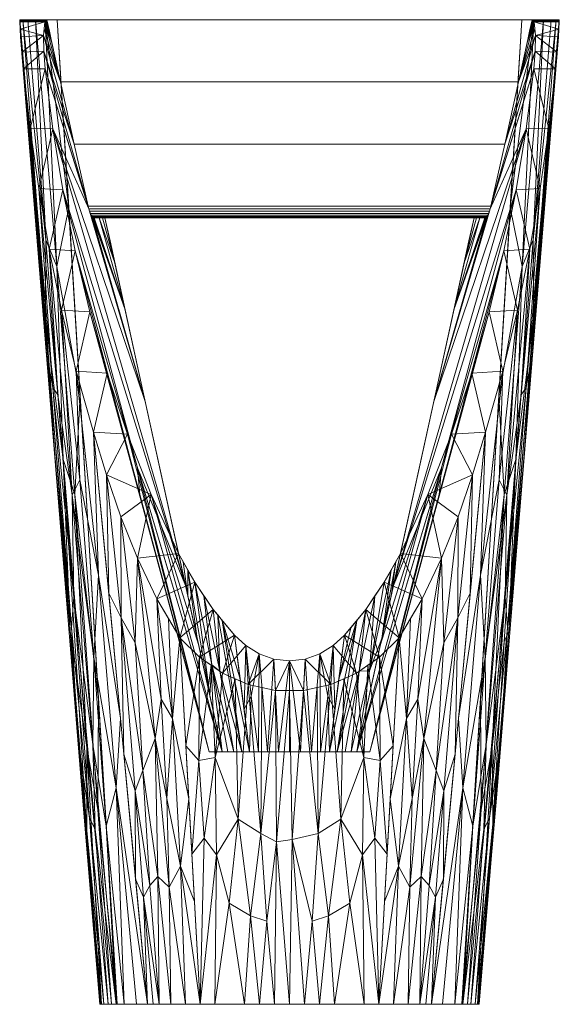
# Model space of a CAD drawing. Header units: millimetres. Extents: x -233 to 233, y -300 to 550.
import ezdxf

# ---------------------------------------------------------------- set-up
doc = ezdxf.new("R2010")
doc.units = ezdxf.units.MM
doc.layers.add('M-520-M_DRAINAGE_FW', color=2, linetype='Continuous', lineweight=30)

# ---------------------------------------------------------------- blocks, each defined once
blk = doc.blocks.new('AmericanStandard_Urinal_Concept__CCAS6507-3100410C0_ - CCAS6507-3100410C0-3501-3D View 1')
at = {"layer": 'M-520-M_DRAINAGE_FW', "lineweight": 9}
mesh = blk.add_polyface(dxfattribs=at)
corners = [(-148.94, -850), (-162.42, -850, 40.51), (-163.98, -850, 83.18), (-232.37, -14.82, 157.04), (-232.86, -8.07, 150.19), (-233.13, -1.89, 142.81), (-233.15, -0.86, 141.11), (-233.11, -0.22, 139.22), (-233.02, 0, 137.24), (-230.51, 0, 109.02), (-225.98, 0, 81.03), (-219.47, 0, 53.43), (-211.01, 0, 26.39), (-200.64, 0), (-205.8, -339.24, 128.35), (-219.09, -177.03, 142.69), (-180.91, -324.42), (-195.44, -379.71, 52.83), (-210.83, -258.14, 96.67), (-200.93, -213.08, 35.03), (-190.54, -525.58, 111.87), (-189.46, -527.85, 76.41), (-164.92, -587.21), (-153.9, -850, 14.92), (-175.02, -628.28, 33.88), (-185.39, -409.95, 24.27), (-210.6, -189.98, 66.28), (-190.77, -162.21), (-163.2, -850, 61.85), (-177.26, -687.79, 97.53), (-175.24, -702.25, 59.18), (-179.86, -660.77, 80.48), (-183.3, -571.81, 54.25), (-165.51, -681.9, 14.8)]
mesh.append_faces([[corners[k] for k in face] for face in [(27, 12, 13)]], dxfattribs={"vtx0": -1})
mesh.append_faces([[corners[k] for k in face] for face in [(8, 15, 7), (9, 18, 8), (6, 15, 5), (11, 26, 10), (7, 15, 6), (12, 19, 11), (15, 18, 14), (5, 15, 4), (22, 25, 16), (20, 31, 29), (0, 33, 22)]], dxfattribs={"vtx0": -1, "vtx1": -1})
mesh.append_faces([[corners[k] for k in face] for face in [(8, 18, 15), (23, 24, 33), (21, 31, 20), (33, 25, 22), (24, 1, 30), (12, 27, 19), (17, 21, 18), (16, 25, 19), (17, 26, 19), (21, 14, 18), (11, 19, 26), (21, 30, 31), (32, 24, 30), (17, 19, 25), (24, 17, 25), (17, 18, 26), (9, 26, 18), (30, 21, 32), (28, 31, 30), (21, 17, 32), (17, 24, 32), (25, 33, 24)]], dxfattribs={"vtx0": -1, "vtx1": -1, "vtx2": -1})
mesh.append_faces([[corners[k] for k in face] for face in [(21, 20, 14), (24, 23, 1), (26, 9, 10), (30, 1, 28)]], dxfattribs={"vtx0": -1, "vtx2": -1})
mesh.append_faces([[corners[k] for k in face] for face in [(3, 4, 15)]], dxfattribs={"vtx1": -1})
mesh.append_faces([[corners[k] for k in face] for face in [(0, 23, 33), (27, 16, 19), (2, 29, 31), (28, 2, 31)]], dxfattribs={"vtx1": -1, "vtx2": -1})
mesh = blk.add_polyface(dxfattribs=at)
corners = [(-233.02, 0, 137.24), (-233.11, -0.22, 139.22), (-233.15, -0.86, 141.11), (-233.13, -1.89, 142.81), (-211.46, -1.89, 142.81), (-211.19, -0.85, 141.09), (-210.77, -0.21, 139.2), (-210.24, 0, 137.24), (233.13, -1.89, 142.81), (233.15, -0.86, 141.11), (233.11, -0.22, 139.22), (233.02, 0, 137.24), (210.24, 0, 137.24), (210.77, -0.21, 139.2), (211.19, -0.85, 141.09), (211.46, -1.89, 142.81)]
mesh.append_faces([[corners[k] for k in face] for face in [(6, 1, 5)]], dxfattribs={"vtx0": -1, "vtx1": -1})
mesh.append_faces([[corners[k] for k in face] for face in [(5, 1, 2), (10, 13, 14)]], dxfattribs={"vtx0": -1, "vtx2": -1})
mesh.append_faces([[corners[k] for k in face] for face in [(8, 9, 15), (12, 13, 11)]], dxfattribs={"vtx1": -1})
mesh.append_faces([[corners[k] for k in face] for face in [(4, 5, 2), (0, 1, 6), (14, 15, 9), (9, 10, 14), (10, 11, 13)]], dxfattribs={"vtx1": -1, "vtx2": -1})
mesh.append_faces([[corners[k] for k in face] for face in [(2, 3, 4), (6, 7, 0)]], dxfattribs={"vtx2": -1})
mesh = blk.add_polyface(dxfattribs=at)
corners = [(-233.13, -1.89, 142.81), (-232.86, -8.07, 150.19), (-232.37, -14.82, 157.04), (-231.2, -27.91, 167.6), (-229.79, -42.34, 176.15), (-211.14, -42.34, 176.15), (-212.36, -27.24, 167.13), (-212.51, -13.64, 155.92), (-211.46, -1.89, 142.81), (232.37, -14.82, 157.04), (232.86, -8.07, 150.19), (233.13, -1.89, 142.81), (211.46, -1.89, 142.81), (212.51, -13.64, 155.92), (212.36, -27.24, 167.13), (211.14, -42.34, 176.15), (229.79, -42.34, 176.15), (231.2, -27.91, 167.6)]
mesh.append_faces([[corners[k] for k in face] for face in [(1, 8, 0)]], dxfattribs={"vtx0": -1})
mesh.append_faces([[corners[k] for k in face] for face in [(10, 13, 9), (13, 10, 12), (9, 13, 17)]], dxfattribs={"vtx0": -1, "vtx1": -1})
mesh.append_faces([[corners[k] for k in face] for face in [(7, 1, 2), (7, 2, 3), (17, 13, 14)]], dxfattribs={"vtx0": -1, "vtx2": -1})
mesh.append_faces([[corners[k] for k in face] for face in [(5, 6, 4)]], dxfattribs={"vtx1": -1})
mesh.append_faces([[corners[k] for k in face] for face in [(3, 4, 6), (6, 7, 3), (7, 8, 1), (16, 17, 14)]], dxfattribs={"vtx1": -1, "vtx2": -1})
mesh.append_faces([[corners[k] for k in face] for face in [(14, 15, 16), (10, 11, 12)]], dxfattribs={"vtx2": -1})
mesh = blk.add_polyface(dxfattribs=at)
corners = [(200.64, 0), (-200.64, 0), (-211.01, 0, 26.39), (-219.47, 0, 53.43), (-225.98, 0, 81.03), (-230.51, 0, 109.02), (-233.02, 0, 137.24), (-210.24, 0, 137.24), (-209.97, 0, 136.34), (-209.7, 0, 135.45), (209.7, 0, 135.45), (209.97, 0, 136.34), (210.24, 0, 137.24), (233.02, 0, 137.24), (230.51, 0, 109.02), (225.98, 0, 81.03), (219.47, 0, 53.43), (211.01, 0, 26.39)]
mesh.append_faces([[corners[k] for k in face] for face in [(6, 9, 5), (1, 9, 0)]], dxfattribs={"vtx0": -1, "vtx1": -1})
mesh.append_faces([[corners[k] for k in face] for face in [(10, 17, 0, 9)]], dxfattribs={"vtx0": -1, "vtx2": -1})
mesh.append_faces([[corners[k] for k in face] for face in [(10, 15, 16, 17), (9, 1, 2, 3), (9, 3, 4, 5)]], dxfattribs={"vtx0": -1, "vtx3": -1})
mesh.append_faces([[corners[k] for k in face] for face in [(8, 9, 6, 7)]], dxfattribs={"vtx1": -1})
mesh.append_faces([[corners[k] for k in face] for face in [(14, 15, 10)]], dxfattribs={"vtx1": -1, "vtx2": -1})
mesh.append_faces([[corners[k] for k in face] for face in [(13, 14, 10, 11)]], dxfattribs={"vtx1": -1, "vtx3": -1})
mesh.append_faces([[corners[k] for k in face] for face in [(11, 12, 13)]], dxfattribs={"vtx2": -1})
mesh = blk.add_polyface(dxfattribs=at)
corners = [(-58.2, -632, 241.14), (-69.49, -632, 193.61), (-69.49, -632, 144.77), (-58.2, -632, 97.25), (-159.43, -170.98, 97.25), (-164.35, -170.98, 111.29), (-168.9, -170.98, 125.45), (-169.64, -170.73, 127.67), (-170.43, -169.99, 129.77), (-171.25, -168.82, 131.65), (-172.06, -167.26, 133.23), (-172.82, -165.38, 134.43), (-173.51, -163.25, 135.18), (-174.09, -160.98, 135.45), (-185.97, -107.32, 135.45), (-197.84, -53.66, 135.45), (-209.7, 0, 135.45), (-209.97, 0, 136.34), (-210.24, 0, 137.24), (-210.77, -0.21, 139.2), (-211.19, -0.85, 141.09), (-211.46, -1.89, 142.81), (-212.51, -13.64, 155.92), (-212.36, -27.24, 167.13), (-211.14, -42.34, 176.15), (-204.49, -94.35, 201.3), (-195.86, -146.76, 224.95), (-185.23, -199.46, 247.08), (-172.48, -252.3, 267.67), (-157.49, -305.12, 286.69), (-139.99, -357.72, 304.13), (-119.62, -409.79, 319.95), (-95.8, -460.78, 334.08), (-89.74, -488.4, 97.25), (-205.31, -19.86, 135.45), (-211.98, -7.77, 149.36), (-78.38, -540.13, 291), (-124.58, -329.69, 97.25), (-207.5, -9.93, 135.45), (-142.01, -250.33, 97.25), (-208.6, -4.97, 135.45), (-150.72, -210.65, 97.25), (-209.15, -2.48, 135.45), (-209.81, 0, 135.82), (-161.5, -170.98, 103.15), (-209.42, -1.24, 135.45), (-155.08, -190.82, 97.25), (-131.3, -386.91, 171.18), (-129.24, -410.11, 201.08)]
mesh.append_faces([[corners[k] for k in face] for face in [(27, 47, 26), (28, 48, 27), (12, 37, 11), (38, 19, 34), (25, 12, 24), (30, 1, 29), (23, 14, 22), (34, 21, 15), (2, 48, 1), (19, 38, 18), (6, 39, 5), (3, 47, 2)]], dxfattribs={"vtx0": -1, "vtx1": -1})
mesh.append_faces([[corners[k] for k in face] for face in [(37, 12, 25), (48, 28, 1), (48, 2, 47), (26, 47, 33), (27, 48, 47)]], dxfattribs={"vtx0": -1, "vtx1": -1, "vtx2": -1})
mesh.append_faces([[corners[k] for k in face] for face in [(33, 25, 26), (25, 33, 37), (0, 30, 31), (34, 19, 20), (39, 7, 8), (22, 14, 15), (40, 17, 18), (18, 38, 40), (39, 6, 7)]], dxfattribs={"vtx0": -1, "vtx2": -1})
mesh.append_faces([[corners[k] for k in face] for face in [(12, 13, 24), (23, 24, 13), (0, 1, 30), (43, 17, 42), (28, 29, 1), (10, 11, 37), (21, 35, 15), (20, 21, 34), (44, 5, 41), (9, 10, 37), (36, 0, 31), (37, 39, 8), (35, 22, 15), (8, 9, 37), (3, 33, 47), (40, 42, 17), (42, 45, 43), (39, 41, 5), (13, 14, 23)]], dxfattribs={"vtx1": -1, "vtx2": -1})
mesh.append_faces([[corners[k] for k in face] for face in [(45, 16, 43), (31, 32, 36), (46, 4, 44, 41)]], dxfattribs={"vtx2": -1})
mesh = blk.add_polyface(dxfattribs=at)
corners = [(209.7, 0, 135.45), (-209.7, 0, 135.45), (-197.84, -53.66, 135.45), (-185.97, -107.32, 135.45), (-174.09, -160.98, 135.45), (174.09, -160.98, 135.45), (185.97, -107.32, 135.45), (197.84, -53.66, 135.45)]
mesh.append_faces([[corners[k] for k in face] for face in [(2, 7, 0, 1)]], dxfattribs={"vtx0": -1})
mesh.append_faces([[corners[k] for k in face] for face in [(3, 6, 7, 2)]], dxfattribs={"vtx0": -1, "vtx2": -1})
mesh.append_faces([[corners[k] for k in face] for face in [(4, 5, 6, 3)]], dxfattribs={"vtx2": -1})
mesh = blk.add_polyface(dxfattribs=at)
corners = [(148.94, -850), (-148.94, -850), (-200.64, 0), (200.64, 0)]
mesh.append_faces([[corners[k] for k in face] for face in [(0, 1, 2, 3)]])
mesh = blk.add_polyface(dxfattribs=at)
corners = [(58.2, -632, 97.25), (69.49, -632, 144.77), (69.49, -632, 193.61), (58.2, -632, 241.14), (95.8, -460.78, 334.08), (119.62, -409.79, 319.95), (139.99, -357.72, 304.13), (157.49, -305.12, 286.69), (172.48, -252.3, 267.67), (185.23, -199.46, 247.08), (195.86, -146.76, 224.95), (204.49, -94.35, 201.3), (211.14, -42.34, 176.15), (212.36, -27.24, 167.13), (212.51, -13.64, 155.92), (211.46, -1.89, 142.81), (211.19, -0.85, 141.09), (210.77, -0.21, 139.2), (210.24, 0, 137.24), (209.97, 0, 136.34), (209.7, 0, 135.45), (197.84, -53.66, 135.45), (185.97, -107.32, 135.45), (174.09, -160.98, 135.45), (173.51, -163.25, 135.18), (172.82, -165.38, 134.43), (172.06, -167.26, 133.23), (171.25, -168.82, 131.65), (170.43, -169.99, 129.77), (169.64, -170.73, 127.67), (168.9, -170.98, 125.45), (164.35, -170.98, 111.29), (159.43, -170.98, 97.25), (78.38, -540.13, 291), (211.98, -7.77, 149.36), (205.31, -19.86, 135.45), (89.74, -488.4, 97.25), (207.5, -9.93, 135.45), (124.58, -329.69, 97.25), (208.6, -4.97, 135.45), (142.01, -250.33, 97.25), (209.15, -2.48, 135.45), (150.72, -210.65, 97.25), (161.5, -170.98, 103.15), (209.81, 0, 135.82), (155.08, -190.82, 97.25), (209.42, -1.24, 135.45), (131.3, -386.91, 171.18), (129.24, -410.11, 201.08)]
mesh.append_faces([[corners[k] for k in face] for face in [(17, 35, 16), (21, 15, 35), (31, 40, 30), (19, 39, 18), (12, 24, 11), (33, 5, 3), (6, 3, 5), (7, 2, 6), (0, 47, 36), (25, 38, 24)]], dxfattribs={"vtx0": -1, "vtx1": -1})
mesh.append_faces([[corners[k] for k in face] for face in [(24, 38, 11), (36, 47, 10), (48, 9, 47), (1, 48, 47), (8, 48, 2)]], dxfattribs={"vtx0": -1, "vtx1": -1, "vtx2": -1})
mesh.append_faces([[corners[k] for k in face] for face in [(21, 14, 34), (35, 15, 16), (14, 21, 22), (18, 39, 37), (38, 26, 27), (40, 28, 29), (28, 40, 38), (13, 22, 23), (12, 23, 24), (23, 12, 13), (48, 1, 2)]], dxfattribs={"vtx0": -1, "vtx2": -1})
mesh.append_faces([[corners[k] for k in face] for face in [(37, 35, 17), (19, 44, 41), (13, 14, 22), (41, 39, 19), (31, 43, 42), (42, 40, 31), (25, 26, 38), (27, 28, 38), (29, 30, 40), (38, 36, 11), (34, 15, 21), (17, 18, 37), (10, 11, 36), (9, 10, 47), (7, 8, 2), (0, 1, 47), (8, 9, 48), (2, 3, 6), (46, 41, 44)]], dxfattribs={"vtx1": -1, "vtx2": -1})
mesh.append_faces([[corners[k] for k in face] for face in [(33, 4, 5), (44, 20, 46)]], dxfattribs={"vtx2": -1})
mesh.append_faces([[corners[k] for k in face] for face in [(43, 32, 45, 42)]], dxfattribs={"vtx3": -1})
mesh = blk.add_polyface(dxfattribs=at)
corners = [(163.98, -850, 83.18), (162.42, -850, 40.51), (148.94, -850), (200.64, 0), (211.01, 0, 26.39), (219.47, 0, 53.43), (225.98, 0, 81.03), (230.51, 0, 109.02), (233.02, 0, 137.24), (233.11, -0.22, 139.22), (233.15, -0.86, 141.11), (233.13, -1.89, 142.81), (232.86, -8.07, 150.19), (232.37, -14.82, 157.04), (205.8, -339.24, 128.35), (219.09, -177.03, 142.69), (180.91, -324.42), (195.44, -379.71, 52.83), (190.77, -162.21), (210.83, -258.14, 96.67), (200.93, -213.08, 35.03), (190.54, -525.58, 111.87), (189.46, -527.85, 76.41), (164.92, -587.21), (153.9, -850, 14.92), (175.02, -628.28, 33.88), (185.39, -409.95, 24.27), (210.6, -189.98, 66.28), (177.26, -687.79, 97.53), (163.4, -850, 67.47), (165.51, -681.9, 14.8), (185.61, -537.01, 54.37), (175.64, -694.08, 57.88), (178.95, -671.96, 78.92)]
mesh.append_faces([[corners[k] for k in face] for face in [(21, 22, 14), (16, 26, 23), (12, 15, 11), (10, 15, 9), (11, 15, 10), (24, 25, 1), (7, 27, 6), (2, 30, 24)]], dxfattribs={"vtx0": -1, "vtx1": -1})
mesh.append_faces([[corners[k] for k in face] for face in [(7, 19, 27), (30, 25, 24), (20, 17, 26), (20, 5, 27), (19, 14, 22), (15, 19, 8), (29, 32, 33), (18, 4, 20), (22, 17, 19), (27, 17, 20), (31, 32, 25), (25, 32, 1), (20, 26, 16), (31, 25, 17), (17, 25, 26), (26, 25, 30), (19, 17, 27), (26, 30, 23), (17, 22, 31), (31, 22, 32), (33, 32, 22), (21, 33, 22), (29, 33, 28)]], dxfattribs={"vtx0": -1, "vtx1": -1, "vtx2": -1})
mesh.append_faces([[corners[k] for k in face] for face in [(20, 4, 5), (20, 16, 18), (27, 5, 6), (19, 15, 14)]], dxfattribs={"vtx0": -1, "vtx2": -1})
mesh.append_faces([[corners[k] for k in face] for face in [(8, 9, 15), (7, 8, 19), (2, 23, 30), (21, 28, 33), (29, 1, 32)]], dxfattribs={"vtx1": -1, "vtx2": -1})
mesh.append_faces([[corners[k] for k in face] for face in [(12, 13, 15), (18, 3, 4), (28, 0, 29)]], dxfattribs={"vtx2": -1})
mesh = blk.add_polyface(dxfattribs=at)
corners = [(-163.98, -850, 83.18), (-156.69, -850, 119.02), (-142.8, -850, 152.84), (-122.8, -850, 183.46), (-169.33, -356.14, 303.63), (-184.32, -303.47, 286.12), (-197.01, -250.75, 267.09), (-207.72, -198.16, 246.56), (-216.64, -145.84, 224.55), (-223.96, -93.89, 201.08), (-229.79, -42.34, 176.15), (-231.2, -27.91, 167.6), (-232.37, -14.82, 157.04), (-201.51, -391.63, 123.72), (-216.94, -203.23, 140.38), (-186.25, -498.65, 172.12), (-169.03, -550.52, 212.43), (-204.57, -317.52, 177.13), (-187.69, -410.49, 216.36), (-146.07, -603.07, 243.54), (-182.75, -620.82, 103.45), (-169.92, -625.84, 174.66), (-200.19, -323.83, 205.22), (-188.46, -524.64, 139.03), (-132.31, -850, 168.9), (-160.33, -850, 101.1), (-172.85, -689.43, 130.37), (-165.02, -479.6, 256.04), (-149.81, -663.09, 211.14), (-208.38, -297.43, 153.61), (-168.03, -698.79, 146.93), (-149.75, -850, 135.93), (-181.25, -397.3, 247.94), (-158.4, -696.23, 177.85)]
mesh.append_faces([[corners[k] for k in face] for face in [(11, 14, 10), (8, 22, 7), (5, 27, 4), (1, 26, 25), (2, 33, 31)]], dxfattribs={"vtx0": -1, "vtx1": -1})
mesh.append_faces([[corners[k] for k in face] for face in [(32, 18, 16), (25, 26, 20), (15, 26, 30), (21, 30, 31), (18, 21, 16), (19, 27, 28), (21, 18, 15), (23, 26, 15), (15, 22, 17), (14, 29, 10), (17, 23, 15), (22, 18, 7), (33, 16, 21), (17, 22, 8), (18, 22, 15), (23, 17, 29), (26, 1, 30), (20, 26, 23), (32, 27, 5), (27, 16, 28), (28, 16, 33), (23, 29, 13), (9, 29, 17), (15, 30, 21), (18, 32, 6), (27, 32, 16), (31, 33, 21), (28, 33, 2)]], dxfattribs={"vtx0": -1, "vtx1": -1, "vtx2": -1})
mesh.append_faces([[corners[k] for k in face] for face in [(29, 14, 13), (27, 19, 4), (28, 2, 24), (28, 24, 3), (30, 1, 31)]], dxfattribs={"vtx0": -1, "vtx2": -1})
mesh.append_faces([[corners[k] for k in face] for face in [(0, 25, 20)]], dxfattribs={"vtx1": -1})
mesh.append_faces([[corners[k] for k in face] for face in [(5, 6, 32), (8, 9, 17), (13, 20, 23), (6, 7, 18), (9, 10, 29), (3, 19, 28)]], dxfattribs={"vtx1": -1, "vtx2": -1})
mesh.append_faces([[corners[k] for k in face] for face in [(11, 12, 14)]], dxfattribs={"vtx2": -1})
mesh = blk.add_polyface(dxfattribs=at)
corners = [(122.8, -850, 183.46), (142.8, -850, 152.84), (156.69, -850, 119.02), (163.98, -850, 83.18), (232.37, -14.82, 157.04), (231.2, -27.91, 167.6), (229.79, -42.34, 176.15), (223.96, -93.89, 201.08), (216.64, -145.84, 224.55), (207.72, -198.16, 246.56), (197.01, -250.75, 267.09), (184.32, -303.47, 286.12), (169.33, -356.14, 303.63), (201.51, -391.63, 123.72), (216.94, -203.23, 140.38), (186.25, -498.65, 172.12), (169.03, -550.52, 212.43), (204.57, -317.52, 177.13), (187.69, -410.49, 216.36), (146.07, -603.07, 243.54), (182.75, -620.82, 103.45), (169.92, -625.84, 174.66), (200.19, -323.83, 205.22), (188.46, -524.64, 139.03), (132.31, -850, 168.9), (160.33, -850, 101.1), (172.85, -689.43, 130.37), (165.02, -479.6, 256.04), (149.81, -663.09, 211.14), (208.38, -297.43, 153.61), (168.03, -698.79, 146.93), (149.75, -850, 135.93), (181.25, -397.3, 247.94), (158.4, -696.23, 177.85)]
mesh.append_faces([[corners[k] for k in face] for face in [(12, 27, 11), (6, 14, 5), (11, 32, 10), (19, 27, 12), (9, 22, 8), (14, 29, 13), (13, 23, 20), (1, 28, 24), (31, 33, 1)]], dxfattribs={"vtx0": -1, "vtx1": -1})
mesh.append_faces([[corners[k] for k in face] for face in [(29, 7, 17), (17, 15, 23), (17, 8, 22), (16, 33, 21), (23, 26, 20), (23, 13, 29), (32, 18, 10), (26, 30, 2), (28, 27, 19), (21, 18, 16), (18, 21, 15), (33, 28, 1), (22, 18, 15), (21, 31, 30), (18, 22, 9), (17, 22, 15), (20, 26, 25), (21, 30, 15), (15, 26, 23), (32, 27, 16), (16, 27, 28), (29, 14, 6), (23, 29, 17), (15, 30, 26), (27, 32, 11), (21, 33, 31), (18, 32, 16), (28, 33, 16)]], dxfattribs={"vtx0": -1, "vtx1": -1, "vtx2": -1})
mesh.append_faces([[corners[k] for k in face] for face in [(26, 2, 25), (17, 7, 8)]], dxfattribs={"vtx0": -1, "vtx2": -1})
mesh.append_faces([[corners[k] for k in face] for face in [(3, 20, 25)]], dxfattribs={"vtx1": -1})
mesh.append_faces([[corners[k] for k in face] for face in [(9, 10, 18), (6, 7, 29), (0, 24, 28), (19, 0, 28), (31, 2, 30)]], dxfattribs={"vtx1": -1, "vtx2": -1})
mesh.append_faces([[corners[k] for k in face] for face in [(14, 4, 5)]], dxfattribs={"vtx2": -1})
mesh = blk.add_polyface(dxfattribs=at)
corners = [(-169.33, -356.14, 303.63), (-158.23, -392.8, 314.94), (-145.67, -429.13, 325.47), (-131.27, -464.99, 335.19), (-114.51, -500.05, 344.06), (-94.65, -533.66, 351.99), (-77.63, -550.46, 355.75), (-57.87, -564.13, 358.7), (-35.78, -573.88, 360.75), (-12.11, -578.97, 361.8), (12.1, -578.97, 361.8), (35.78, -573.88, 360.75), (57.87, -564.13, 358.7), (77.63, -550.46, 355.75), (94.65, -533.66, 351.99), (114.51, -500.05, 344.06), (131.27, -464.99, 335.19), (145.67, -429.13, 325.47), (158.23, -392.8, 314.94), (169.33, -356.14, 303.63), (184.32, -303.47, 286.12), (197.01, -250.75, 267.09), (207.72, -198.16, 246.56), (216.64, -145.84, 224.55), (223.96, -93.89, 201.08), (229.79, -42.34, 176.15), (211.14, -42.34, 176.15), (204.49, -94.35, 201.3), (195.86, -146.76, 224.95), (185.23, -199.46, 247.08), (172.48, -252.3, 267.67), (157.49, -305.12, 286.69), (139.99, -357.72, 304.13), (119.62, -409.79, 319.95), (95.8, -460.78, 334.08), (81.87, -485.59, 340.48), (65.88, -509.27, 346.29), (47.56, -531.33, 351.46), (37.65, -540.33, 353.5), (26.19, -547.4, 355.07), (13.45, -551.98, 356.08), (-0.02, -553.57, 356.43), (-13.49, -551.97, 356.08), (-26.21, -547.39, 355.07), (-37.68, -540.31, 353.5), (-47.56, -531.33, 351.46), (-65.88, -509.26, 346.29), (-81.87, -485.58, 340.47), (-95.8, -460.78, 334.08), (-119.62, -409.79, 319.95), (-139.99, -357.72, 304.13), (-157.49, -305.12, 286.69), (-172.48, -252.3, 267.67), (-185.23, -199.46, 247.08), (-195.86, -146.76, 224.95), (-204.49, -94.35, 201.3), (-211.14, -42.34, 176.15), (-229.79, -42.34, 176.15), (-223.96, -93.89, 201.08), (-216.64, -145.84, 224.55), (-207.72, -198.16, 246.56), (-197.01, -250.75, 267.09), (-184.32, -303.47, 286.12)]
mesh.append_faces([[corners[k] for k in face] for face in [(38, 12, 37), (12, 38, 11), (9, 42, 8), (45, 7, 44), (7, 45, 6), (6, 46, 5), (46, 6, 45), (5, 47, 4), (3, 49, 2), (17, 33, 16), (30, 21, 29), (21, 30, 20), (31, 20, 30), (33, 18, 32), (18, 33, 17), (27, 24, 26), (29, 22, 28), (22, 29, 21), (1, 50, 0), (0, 51, 62), (60, 54, 59), (59, 55, 58)]], dxfattribs={"vtx0": -1, "vtx1": -1})
mesh.append_faces([[corners[k] for k in face] for face in [(37, 12, 13), (11, 38, 39), (10, 40, 41), (16, 33, 34), (15, 34, 35), (36, 13, 14), (13, 36, 37), (9, 41, 42), (41, 9, 10), (8, 42, 43), (8, 43, 44), (4, 47, 48), (31, 19, 20), (32, 18, 19), (19, 31, 32), (27, 23, 24), (28, 22, 23), (23, 27, 28), (49, 1, 2), (1, 49, 50), (0, 50, 51), (52, 61, 62), (61, 52, 53), (53, 60, 61), (60, 53, 54), (59, 54, 55)]], dxfattribs={"vtx0": -1, "vtx2": -1})
mesh.append_faces([[corners[k] for k in face] for face in [(25, 26, 24)]], dxfattribs={"vtx1": -1})
mesh.append_faces([[corners[k] for k in face] for face in [(10, 11, 40), (39, 40, 11), (15, 16, 34), (35, 36, 14), (14, 15, 35), (7, 8, 44), (46, 47, 5), (3, 4, 48), (48, 49, 3), (51, 52, 62), (55, 56, 58)]], dxfattribs={"vtx1": -1, "vtx2": -1})
mesh.append_faces([[corners[k] for k in face] for face in [(56, 57, 58)]], dxfattribs={"vtx2": -1})
mesh = blk.add_polyface(dxfattribs=at)
corners = [(174.09, -160.98, 135.45), (-174.09, -160.98, 135.45), (-173.51, -163.25, 135.18), (-172.82, -165.38, 134.43), (-172.06, -167.26, 133.23), (-171.25, -168.82, 131.65), (-170.43, -169.99, 129.77), (-169.64, -170.73, 127.67), (-168.9, -170.98, 125.45), (168.9, -170.98, 125.45), (169.64, -170.73, 127.67), (170.43, -169.99, 129.77), (171.25, -168.82, 131.65), (172.06, -167.26, 133.23), (172.82, -165.38, 134.43), (173.51, -163.25, 135.18)]
mesh.append_faces([[corners[k] for k in face] for face in [(10, 7, 8, 9)]], dxfattribs={"vtx0": -1})
mesh.append_faces([[corners[k] for k in face] for face in [(15, 2, 3, 14), (14, 3, 4, 13), (13, 4, 5, 12), (12, 5, 6, 11), (11, 6, 7, 10)]], dxfattribs={"vtx0": -1, "vtx2": -1})
mesh.append_faces([[corners[k] for k in face] for face in [(0, 1, 2, 15)]], dxfattribs={"vtx2": -1})
mesh = blk.add_polyface(dxfattribs=at)
corners = [(168.9, -170.98, 125.45), (-168.9, -170.98, 125.45), (-164.35, -170.98, 111.29), (-159.43, -170.98, 97.25), (159.43, -170.98, 97.25), (164.35, -170.98, 111.29)]
mesh.append_faces([[corners[k] for k in face] for face in [(5, 3, 4), (2, 0, 1)]], dxfattribs={"vtx0": -1})
mesh.append_faces([[corners[k] for k in face] for face in [(5, 0, 2, 3)]], dxfattribs={"vtx1": -1, "vtx3": -1})
mesh = blk.add_polyface(dxfattribs=at)
corners = [(-58.2, -632, 97.25), (58.2, -632, 97.25), (159.43, -170.98, 97.25), (-159.43, -170.98, 97.25)]
mesh.append_faces([[corners[k] for k in face] for face in [(2, 3, 0, 1)]])
mesh = blk.add_polyface(dxfattribs=at)
corners = [(-122.8, -850, 183.46), (-102.42, -850, 201.96), (-77.24, -850, 213.08), (-94.65, -533.66, 351.99), (-114.51, -500.05, 344.06), (-131.27, -464.99, 335.19), (-145.67, -429.13, 325.47), (-158.23, -392.8, 314.94), (-169.33, -356.14, 303.63), (-143.14, -634.19, 235.97), (-126.74, -648.07, 258.89), (-156.24, -495.16, 269.8), (-86.99, -672.69, 290.94), (-115.93, -620.43, 285.92), (-145.47, -516.28, 284.65), (-89.83, -850, 207.52), (-133.41, -537.85, 297.47), (-101.07, -603.18, 311.18), (-94.23, -730.74, 258.21), (-103.93, -748.84, 242.33), (-113.76, -739.59, 236.67), (-112.61, -850, 192.71), (-120.75, -747.44, 225.36), (-133.26, -665.59, 241.06), (-117.71, -850, 188.08), (-132.97, -742.09, 209.71), (-126.02, -757.37, 214.41), (-104.58, -516.86, 348.03), (-110.75, -586.64, 307.88), (-105.95, -672.38, 274.01), (-82.12, -761.34, 252.01)]
mesh.append_faces([[corners[k] for k in face] for face in [(9, 14, 11), (3, 17, 12), (0, 26, 25), (21, 26, 24), (5, 28, 4), (2, 18, 15)]], dxfattribs={"vtx0": -1, "vtx1": -1})
mesh.append_faces([[corners[k] for k in face] for face in [(1, 19, 20), (15, 18, 19), (16, 14, 10), (13, 5, 16), (22, 20, 10), (9, 23, 14), (5, 13, 28), (14, 7, 11), (17, 18, 12), (10, 23, 22), (14, 16, 6), (13, 16, 10), (4, 28, 17), (17, 28, 29), (13, 29, 28), (20, 13, 10), (13, 20, 19), (26, 22, 23), (22, 21, 20), (21, 22, 26), (14, 23, 10), (26, 23, 25), (13, 19, 29), (19, 18, 29), (17, 29, 18)]], dxfattribs={"vtx0": -1, "vtx1": -1, "vtx2": -1})
mesh.append_faces([[corners[k] for k in face] for face in [(17, 3, 27), (16, 5, 6), (18, 2, 30), (23, 9, 25)]], dxfattribs={"vtx0": -1, "vtx2": -1})
mesh.append_faces([[corners[k] for k in face] for face in [(6, 7, 14), (1, 15, 19), (21, 1, 20), (0, 24, 26), (27, 4, 17), (30, 12, 18)]], dxfattribs={"vtx1": -1, "vtx2": -1})
mesh.append_faces([[corners[k] for k in face] for face in [(7, 8, 11)]], dxfattribs={"vtx2": -1})
mesh = blk.add_polyface(dxfattribs=at)
corners = [(77.24, -850, 213.08), (102.42, -850, 201.96), (122.8, -850, 183.46), (169.33, -356.14, 303.63), (158.23, -392.8, 314.94), (145.67, -429.13, 325.47), (131.27, -464.99, 335.19), (114.51, -500.05, 344.06), (94.65, -533.66, 351.99), (143.14, -634.19, 235.97), (126.74, -648.07, 258.89), (156.24, -495.16, 269.8), (86.99, -672.69, 290.94), (115.93, -620.43, 285.92), (145.47, -516.28, 284.65), (89.83, -850, 207.52), (133.41, -537.85, 297.47), (101.07, -603.18, 311.18), (94.23, -730.74, 258.21), (103.93, -748.84, 242.33), (113.76, -739.59, 236.67), (112.61, -850, 192.71), (120.75, -747.44, 225.36), (133.26, -665.59, 241.06), (117.71, -850, 188.08), (132.97, -742.09, 209.71), (126.02, -757.37, 214.41), (104.58, -516.86, 348.03), (110.75, -586.64, 307.88), (105.95, -672.38, 274.01), (82.12, -761.34, 252.01)]
mesh.append_faces([[corners[k] for k in face] for face in [(6, 16, 5), (25, 26, 2), (2, 26, 24)]], dxfattribs={"vtx0": -1, "vtx1": -1})
mesh.append_faces([[corners[k] for k in face] for face in [(14, 10, 23), (16, 13, 10), (22, 20, 21), (19, 13, 29), (13, 19, 20), (14, 11, 4), (16, 14, 5), (13, 16, 6), (18, 15, 19), (14, 16, 10), (18, 17, 12), (28, 7, 17), (20, 19, 1), (29, 13, 28), (23, 22, 26), (13, 20, 10), (10, 20, 22), (23, 10, 22), (14, 23, 9), (25, 23, 26), (21, 26, 22), (29, 17, 18), (6, 28, 13), (17, 29, 28), (18, 19, 29)]], dxfattribs={"vtx0": -1, "vtx1": -1, "vtx2": -1})
mesh.append_faces([[corners[k] for k in face] for face in [(14, 4, 5), (17, 7, 27), (18, 0, 15), (18, 30, 0), (20, 1, 21), (23, 25, 9), (18, 12, 30)]], dxfattribs={"vtx0": -1, "vtx2": -1})
mesh.append_faces([[corners[k] for k in face] for face in [(9, 11, 14), (21, 24, 26), (6, 7, 28), (8, 12, 17), (15, 1, 19), (27, 8, 17)]], dxfattribs={"vtx1": -1, "vtx2": -1})
mesh.append_faces([[corners[k] for k in face] for face in [(11, 3, 4)]], dxfattribs={"vtx2": -1})
mesh = blk.add_polyface(dxfattribs=at)
corners = [(-34.47, -632, 281.49), (-48.18, -632, 262.39), (-58.2, -632, 241.14), (-95.8, -460.78, 334.08), (-81.87, -485.58, 340.47), (-65.88, -509.26, 346.29), (-47.56, -531.33, 351.46), (-42.79, -568.07, 325.93), (-58.19, -518.53, 348.46), (-62.04, -513.9, 347.38), (-79.67, -534.25, 294.19), (-87.77, -475.08, 337.76), (-91.79, -467.93, 335.92), (-87.73, -497.52, 314.14), (-68.94, -583.13, 267.66), (-53.19, -632, 251.76), (-73.88, -497.42, 343.38), (-67.02, -556.87, 299.68), (-60.22, -562.49, 306.7), (-41.32, -632, 271.94)]
mesh.append_faces([[corners[k] for k in face] for face in [(16, 17, 4), (15, 17, 1), (0, 8, 7)]], dxfattribs={"vtx0": -1, "vtx1": -1})
mesh.append_faces([[corners[k] for k in face] for face in [(1, 17, 18), (4, 17, 14), (16, 18, 17), (9, 19, 18)]], dxfattribs={"vtx0": -1, "vtx1": -1, "vtx2": -1})
mesh.append_faces([[corners[k] for k in face] for face in [(11, 10, 13), (17, 15, 2), (13, 12, 11), (14, 11, 4)]], dxfattribs={"vtx0": -1, "vtx2": -1})
mesh.append_faces([[corners[k] for k in face] for face in [(5, 9, 18), (9, 8, 19), (19, 1, 18), (16, 5, 18), (2, 14, 17), (14, 10, 11), (0, 19, 8)]], dxfattribs={"vtx1": -1, "vtx2": -1})
mesh.append_faces([[corners[k] for k in face] for face in [(8, 6, 7), (13, 3, 12)]], dxfattribs={"vtx2": -1})
mesh = blk.add_polyface(dxfattribs=at)
corners = [(58.2, -632, 241.14), (48.18, -632, 262.39), (34.47, -632, 281.49), (47.56, -531.33, 351.46), (65.88, -509.27, 346.29), (81.87, -485.59, 340.48), (95.8, -460.78, 334.08), (87.77, -475.08, 337.76), (79.67, -534.25, 294.19), (87.73, -497.52, 314.14), (91.79, -467.93, 335.92), (53.19, -632, 251.76), (73.87, -497.43, 343.38), (68.99, -562.1, 290.27), (60.21, -562.5, 306.7), (41.32, -632, 271.94), (42.79, -568.07, 325.93), (58.19, -518.53, 348.46), (52.88, -524.93, 349.96)]
mesh.append_faces([[corners[k] for k in face] for face in [(11, 13, 0), (0, 13, 8), (12, 14, 4), (5, 13, 12)]], dxfattribs={"vtx0": -1, "vtx1": -1})
mesh.append_faces([[corners[k] for k in face] for face in [(13, 11, 14), (13, 7, 8), (13, 14, 12), (15, 4, 14)]], dxfattribs={"vtx0": -1, "vtx1": -1, "vtx2": -1})
mesh.append_faces([[corners[k] for k in face] for face in [(8, 7, 10), (10, 9, 8), (17, 15, 2)]], dxfattribs={"vtx0": -1, "vtx2": -1})
mesh.append_faces([[corners[k] for k in face] for face in [(2, 16, 17), (5, 7, 13), (1, 15, 14), (11, 1, 14), (17, 4, 15), (18, 17, 16)]], dxfattribs={"vtx1": -1, "vtx2": -1})
mesh.append_faces([[corners[k] for k in face] for face in [(10, 6, 9), (16, 3, 18)]], dxfattribs={"vtx2": -1})
mesh = blk.add_polyface(dxfattribs=at)
corners = [(-77.24, -850, 213.08), (-26, -850, 221.88), (26, -850, 221.88), (77.24, -850, 213.08), (94.65, -533.66, 351.99), (77.63, -550.46, 355.75), (57.87, -564.13, 358.7), (35.78, -573.88, 360.75), (12.1, -578.97, 361.8), (-12.11, -578.97, 361.8), (-35.78, -573.88, 360.75), (-57.87, -564.13, 358.7), (-77.63, -550.46, 355.75), (-94.65, -533.66, 351.99), (84.38, -720.28, 270.04), (-84.38, -720.28, 270.04), (51.62, -850, 217.48), (0, -850, 221.88), (-51.62, -850, 217.48), (63.14, -721.05, 278.56), (-63.14, -721.05, 278.56), (24.72, -702.64, 297.05), (-24.72, -702.65, 297.05), (2.24, -707.65, 296.12), (44.48, -690.21, 299.54), (-44.48, -690.2, 299.55), (89.51, -626.97, 311.02), (78.48, -639.45, 311.59), (67.75, -557.3, 357.22), (64.2, -636.9, 319.65), (73.81, -706.62, 281.41), (-89.51, -626.97, 311.02), (-78.48, -639.45, 311.59), (-67.75, -557.3, 357.22), (-64.2, -636.9, 319.65), (-73.81, -706.62, 281.41), (64.43, -850, 215.28), (-64.43, -850, 215.28), (23.94, -576.42, 361.27), (-23.94, -576.42, 361.27), (-13, -850, 221.88), (-19.48, -778.24, 259.01), (-33.72, -773.57, 259.65), (-11.31, -709.84, 294.67), (-38.81, -850, 219.68), (13, -850, 221.88), (19.48, -778.24, 259.01), (33.73, -773.56, 259.66), (38.81, -850, 219.68), (0, -578.97, 361.8), (52.06, -762.73, 261.36), (46.82, -569, 359.72), (-46.82, -569, 359.72), (-52.06, -762.72, 261.36)]
mesh.append_faces([[corners[k] for k in face] for face in [(33, 34, 11), (0, 35, 15), (8, 21, 38), (51, 29, 6)]], dxfattribs={"vtx0": -1, "vtx1": -1})
mesh.append_faces([[corners[k] for k in face] for face in [(1, 41, 42), (27, 26, 5), (50, 19, 24), (43, 22, 41), (24, 7, 21), (27, 28, 29), (21, 8, 23), (53, 44, 42), (32, 35, 34), (23, 45, 46), (32, 12, 31), (10, 25, 22), (52, 34, 25), (23, 43, 17), (29, 51, 24), (50, 47, 48), (43, 9, 22), (21, 46, 47), (24, 19, 29), (53, 25, 20), (30, 14, 27), (29, 19, 30), (29, 30, 27), (30, 19, 3), (15, 35, 32), (32, 34, 33), (25, 34, 20), (34, 35, 20), (50, 36, 19), (0, 20, 35), (42, 41, 22), (22, 25, 42), (42, 25, 53), (43, 41, 40), (23, 49, 43), (47, 46, 2), (23, 46, 21), (24, 21, 47), (47, 50, 24), (37, 53, 20)]], dxfattribs={"vtx0": -1, "vtx1": -1, "vtx2": -1})
mesh.append_faces([[corners[k] for k in face] for face in [(21, 7, 38), (30, 3, 14), (20, 0, 37), (27, 14, 26), (41, 1, 40), (22, 9, 39), (43, 49, 9), (27, 5, 28), (25, 10, 52), (32, 31, 15), (23, 17, 45), (47, 2, 48), (23, 8, 49)]], dxfattribs={"vtx0": -1, "vtx2": -1})
mesh.append_faces([[corners[k] for k in face] for face in [(53, 37, 18, 44), (50, 48, 16, 36)]], dxfattribs={"vtx0": -1, "vtx3": -1})
mesh.append_faces([[corners[k] for k in face] for face in [(36, 3, 19), (45, 2, 46), (52, 11, 34), (28, 6, 29), (33, 12, 32), (39, 10, 22), (40, 17, 43), (44, 1, 42), (51, 7, 24)]], dxfattribs={"vtx1": -1, "vtx2": -1})
mesh.append_faces([[corners[k] for k in face] for face in [(12, 13, 31), (26, 4, 5)]], dxfattribs={"vtx2": -1})
mesh = blk.add_polyface(dxfattribs=at)
corners = [(34.47, -632, 281.49), (18.95, -632, 293.12), (0, -632, 297.25), (-18.95, -632, 293.12), (-34.47, -632, 281.49), (-47.56, -531.33, 351.46), (-37.68, -540.31, 353.5), (-26.21, -547.39, 355.07), (-13.49, -551.97, 356.08), (-0.02, -553.57, 356.43), (13.45, -551.98, 356.08), (26.19, -547.4, 355.07), (37.65, -540.33, 353.5), (47.56, -531.33, 351.46), (-39.27, -595.08, 307.15), (39.27, -595.08, 307.15), (33.07, -584.03, 322.09), (-33.06, -583.96, 322.16), (26.71, -632, 287.31), (-26.71, -632, 287.31), (9.48, -632, 295.18), (-9.48, -632, 295.18)]
mesh.append_faces([[corners[k] for k in face] for face in [(15, 12, 13)]], dxfattribs={"vtx0": -1})
mesh.append_faces([[corners[k] for k in face] for face in [(2, 9, 20), (10, 20, 9), (21, 9, 2), (1, 11, 18)]], dxfattribs={"vtx0": -1, "vtx1": -1})
mesh.append_faces([[corners[k] for k in face] for face in [(12, 15, 16), (16, 18, 11), (17, 14, 6), (19, 17, 7)]], dxfattribs={"vtx0": -1, "vtx1": -1, "vtx2": -1})
mesh.append_faces([[corners[k] for k in face] for face in [(1, 10, 11), (10, 1, 20), (17, 6, 7), (16, 0, 18), (7, 3, 19), (16, 11, 12), (17, 4, 14), (21, 8, 9)]], dxfattribs={"vtx0": -1, "vtx2": -1})
mesh.append_faces([[corners[k] for k in face] for face in [(19, 4, 17), (15, 0, 16), (21, 3, 8), (7, 8, 3)]], dxfattribs={"vtx1": -1, "vtx2": -1})
mesh.append_faces([[corners[k] for k in face] for face in [(14, 5, 6)]], dxfattribs={"vtx2": -1})
mesh = blk.add_polyface(dxfattribs=at)
corners = [(58.2, -632, 97.25), (-58.2, -632, 97.25), (-69.49, -632, 144.77), (-69.49, -632, 193.61), (-58.2, -632, 241.14), (-48.18, -632, 262.39), (-34.47, -632, 281.49), (-18.95, -632, 293.12), (0, -632, 297.25), (18.95, -632, 293.12), (34.47, -632, 281.49), (48.18, -632, 262.39), (58.2, -632, 241.14), (69.49, -632, 193.61), (69.49, -632, 144.77)]
mesh.append_faces([[corners[k] for k in face] for face in [(9, 6, 7, 8)]], dxfattribs={"vtx0": -1})
mesh.append_faces([[corners[k] for k in face] for face in [(3, 13, 2)]], dxfattribs={"vtx0": -1, "vtx1": -1})
mesh.append_faces([[corners[k] for k in face] for face in [(2, 13, 14, 1), (6, 9, 10, 5)]], dxfattribs={"vtx0": -1, "vtx2": -1})
mesh.append_faces([[corners[k] for k in face] for face in [(11, 12, 5, 10), (4, 5, 12)]], dxfattribs={"vtx1": -1, "vtx2": -1})
mesh.append_faces([[corners[k] for k in face] for face in [(3, 4, 12, 13)]], dxfattribs={"vtx1": -1, "vtx3": -1})
mesh.append_faces([[corners[k] for k in face] for face in [(14, 0, 1)]], dxfattribs={"vtx2": -1})
mesh = blk.add_polyface(dxfattribs=at)
corners = [(-163.98, -850, 83.18), (-162.42, -850, 40.51), (-148.94, -850), (148.94, -850), (162.42, -850, 40.51), (163.98, -850, 83.18), (156.69, -850, 119.02), (142.8, -850, 152.84), (122.8, -850, 183.46), (102.42, -850, 201.96), (77.24, -850, 213.08), (26, -850, 221.88), (-26, -850, 221.88), (-77.24, -850, 213.08), (-102.42, -850, 201.96), (-122.8, -850, 183.46), (-142.8, -850, 152.84), (-156.69, -850, 119.02)]
mesh.append_faces([[corners[k] for k in face] for face in [(7, 10, 11, 6), (3, 11, 12, 2), (16, 12, 13, 15)]], dxfattribs={"vtx0": -1, "vtx2": -1})
mesh.append_faces([[corners[k] for k in face] for face in [(14, 15, 13)]], dxfattribs={"vtx1": -1})
mesh.append_faces([[corners[k] for k in face] for face in [(17, 0, 12, 16)]], dxfattribs={"vtx1": -1, "vtx2": -1})
mesh.append_faces([[corners[k] for k in face] for face in [(5, 6, 11, 3)]], dxfattribs={"vtx1": -1, "vtx2": -1, "vtx3": -1})
mesh.append_faces([[corners[k] for k in face] for face in [(8, 9, 10, 7), (3, 4, 5)]], dxfattribs={"vtx2": -1})
mesh.append_faces([[corners[k] for k in face] for face in [(0, 1, 2, 12)]], dxfattribs={"vtx2": -1, "vtx3": -1})

msp = doc.modelspace()

# ---------------------------------------------------------------- block references
at = {"layer": 'M-520-M_DRAINAGE_FW', "lineweight": 9}
msp.add_blockref('AmericanStandard_Urinal_Concept__CCAS6507-3100410C0_ - CCAS6507-3100410C0-3501-3D View 1', (0, 550), dxfattribs=at)

doc.saveas('drawing.dxf')
